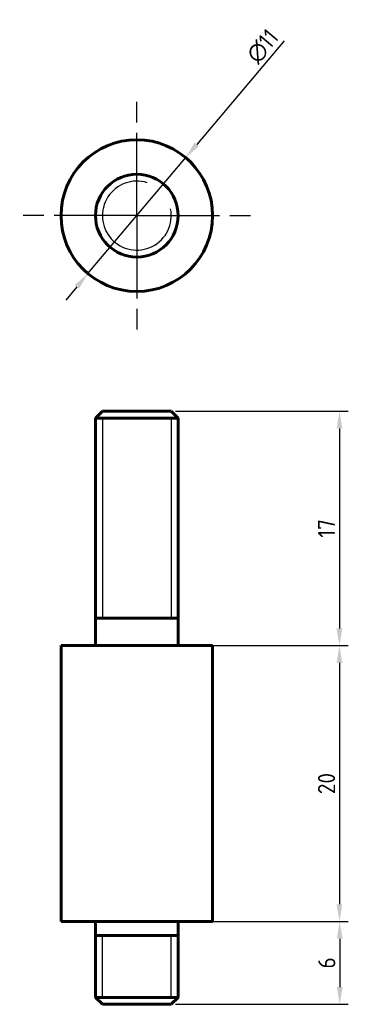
# Model space of a CAD drawing. Header units: millimetres. Extents: x 78.1 to 102, y 25.9 to 97.3.
import ezdxf

# ---------------------------------------------------------------- set-up
doc = ezdxf.new("R2010")
doc.units = ezdxf.units.MM
doc.linetypes.add('AM_ISO08W050', pattern=[18, 12, -1.5, 3, -1.5])
doc.linetypes.add('AM_ISO08W050x2', pattern=[9, 6, -0.75, 1.5, -0.75])
doc.layers.get('0').update_dxf_attribs({"lineweight": 60})
doc.layers.add('AM_7', color=4, linetype='AM_ISO08W050', lineweight=25)
doc.layers.add('Annotations', color=50, linetype='Continuous', lineweight=30)
doc.styles.get("Standard").update_dxf_attribs({"font": 'ISOCP.SHX'})
doc.dimstyles.new('Annotative', dxfattribs={"dimscale": 0, "dimtxt": 2.5, "dimasz": 2.5, "dimexe": 1.25, "dimexo": 0.625, "dimtad": 1, "dimtxsty": 'Standard', "dimcen": 2.5, "dimadec": 0, "dimazin": 0, "dimtfac": 1, "dimtmove": 0, "dimatfit": 3, "dimfxl": 1, "dimarcsym": 0})

# ---------------------------------------------------------------- blocks, each defined once
blk = doc.blocks.new('*D6')
at = {"layer": 'Annotations', "color": 0, "lineweight": -2, "transparency": 16777216}
for p, q in [((97.309, 95.739), (90.97, 88.22)), ((83.074, 78.855), (90.164, 87.264)), ((82.268, 77.899), (81.462, 76.943))]:
    blk.add_line(p, q, dxfattribs=at)
at = {"layer": 'Annotations', "color": 0, "transparency": 16777216}
for points in [[(90.811, 88.354), (91.129, 88.086), (90.164, 87.264)], [(82.109, 78.033), (82.427, 77.765), (83.074, 78.855)]]:
    blk.add_solid(points, dxfattribs=at)
at = {"layer": 'Defpoints', "color": 0, "transparency": 16777216}
for p in [(90.164, 87.264), (83.074, 78.855)]:
    blk.add_point(p, dxfattribs=at)
at = {"layer": 'Annotations', "color": 0, "transparency": 16777216, "insert": (95.747, 95.339), "char_height": 1.25, "attachment_point": 5, "rotation": 49.86452}
blk.add_mtext('∅11', dxfattribs=at)
blk = doc.blocks.new('*D5')
at = {"layer": 'Annotations', "color": 0, "lineweight": -2, "transparency": 16777216}
for p, q in [((89.432, 68.888), (101.949, 68.888)), ((101.324, 67.638), (101.324, 53.138)), ((89.932, 51.888), (101.949, 51.888))]:
    blk.add_line(p, q, dxfattribs=at)
at = {"layer": 'Annotations', "color": 0, "transparency": 16777216}
for points in [[(101.115, 67.638), (101.532, 67.638), (101.324, 68.888)], [(101.115, 53.138), (101.532, 53.138), (101.324, 51.888)]]:
    blk.add_solid(points, dxfattribs=at)
at = {"layer": 'Defpoints', "color": 0, "transparency": 16777216}
for p in [(89.119, 68.888), (89.619, 51.888), (101.324, 51.888)]:
    blk.add_point(p, dxfattribs=at)
at = {"layer": 'Annotations', "color": 0, "transparency": 16777216, "insert": (100.386, 60.388), "char_height": 1.25, "attachment_point": 5, "rotation": 90}
blk.add_mtext('17', dxfattribs=at)
blk = doc.blocks.new('*D4')
at = {"layer": 'Annotations', "color": 0, "lineweight": -2, "transparency": 16777216}
for p, q in [((92.432, 51.888), (101.949, 51.888)), ((101.324, 50.638), (101.324, 33.138)), ((92.432, 31.888), (101.949, 31.888))]:
    blk.add_line(p, q, dxfattribs=at)
at = {"layer": 'Annotations', "color": 0, "transparency": 16777216}
for points in [[(101.115, 50.638), (101.532, 50.638), (101.324, 51.888)], [(101.115, 33.138), (101.532, 33.138), (101.324, 31.888)]]:
    blk.add_solid(points, dxfattribs=at)
at = {"layer": 'Defpoints', "color": 0, "transparency": 16777216}
for p in [(92.119, 51.888), (92.119, 31.888), (101.324, 31.888)]:
    blk.add_point(p, dxfattribs=at)
at = {"layer": 'Annotations', "color": 0, "transparency": 16777216, "insert": (100.386, 41.888), "char_height": 1.25, "attachment_point": 5, "rotation": 90}
blk.add_mtext('20', dxfattribs=at)
blk = doc.blocks.new('*D3')
at = {"layer": 'Annotations', "color": 0, "lineweight": -2, "transparency": 16777216}
for p, q in [((89.932, 31.888), (101.967, 31.888)), ((101.342, 30.638), (101.342, 27.138)), ((89.432, 25.888), (101.967, 25.888))]:
    blk.add_line(p, q, dxfattribs=at)
at = {"layer": 'Annotations', "color": 0, "transparency": 16777216}
for points in [[(101.133, 30.638), (101.55, 30.638), (101.342, 31.888)], [(101.133, 27.138), (101.55, 27.138), (101.342, 25.888)]]:
    blk.add_solid(points, dxfattribs=at)
at = {"layer": 'Defpoints', "color": 0, "transparency": 16777216}
for p in [(89.619, 31.888), (89.119, 25.888), (101.342, 25.888)]:
    blk.add_point(p, dxfattribs=at)
at = {"layer": 'Annotations', "color": 0, "transparency": 16777216, "insert": (100.404, 28.888), "char_height": 1.25, "attachment_point": 5, "rotation": 90}
blk.add_mtext('6', dxfattribs=at)

msp = doc.modelspace()

# ---------------------------------------------------------------- linework, layer by layer
for p, q in [((84.119, 68.888), (83.619, 68.388)), ((84.119, 68.888), (86.619, 68.888)), ((89.119, 68.888), (86.619, 68.888)), ((89.119, 68.888), (89.619, 68.388)), ((83.619, 68.388), (83.619, 51.888)), ((83.619, 68.388), (89.619, 68.388)), ((89.619, 68.388), (89.619, 51.888)), ((84.119, 53.888), (83.619, 53.888)), ((83.619, 53.888), (89.619, 53.888)), ((83.619, 51.888), (81.119, 51.888)), ((81.119, 51.888), (81.119, 31.888)), ((81.119, 51.888), (92.119, 51.888)), ((89.619, 51.888), (92.119, 51.888)), ((92.119, 51.888), (92.119, 31.888)), ((81.119, 31.888), (83.619, 31.888)), ((81.119, 31.888), (92.119, 31.888)), ((83.619, 31.888), (83.619, 26.388)), ((92.119, 31.888), (89.619, 31.888)), ((89.619, 31.888), (89.619, 26.388)), ((89.619, 30.888), (83.619, 30.888)), ((84.119, 30.888), (89.619, 30.888)), ((84.119, 25.888), (83.619, 26.388)), ((83.619, 26.388), (89.619, 26.388)), ((84.119, 25.888), (86.619, 25.888)), ((89.119, 25.888), (86.619, 25.888)), ((89.119, 25.888), (89.619, 26.388))]:
    msp.add_line(p, q)
at = {"lineweight": 25}
for p, q in [((84.119, 68.388), (84.119, 53.888)), ((89.119, 68.388), (89.119, 53.888)), ((84.119, 53.888), (86.619, 53.888)), ((89.119, 53.888), (86.619, 53.888)), ((84.119, 26.388), (84.119, 30.888)), ((84.119, 30.888), (89.119, 30.888)), ((89.119, 26.388), (89.119, 30.888))]:
    msp.add_line(p, q, dxfattribs=at)
for radius in [5.5, 3]:
    msp.add_circle((86.619, 83.06), radius)
msp.add_arc((86.619, 83.06), 2.5, 72.42899, 11.48263, dxfattribs=at)
at = {"layer": 'AM_7', "linetype": 'AM_ISO08W050x2'}
for q in [(86.619, 91.56), (78.119, 83.06), (95.119, 83.06), (86.619, 74.56)]:
    msp.add_line((86.619, 83.06), q, dxfattribs=at)

# ---------------------------------------------------------------- dimensions: what is measured, and where the dimension line sits
at = {"layer": 'Annotations'}
dim = msp.add_diameter_dim_2p(p1=(83.074, 78.855), p2=(90.164, 87.264), dimstyle='Annotative', override={"dimtol": 0, "dimlim": 0, "dimtp": 0.1, "dimtm": 0.1, "dimtfac": 0.71, "dimtdec": 3, "dimtolj": 0, "dimtzin": 8}, dxfattribs=at)
dim.commit()
dim.dimension.update_dxf_attribs({"geometry": '*D6', "text_midpoint": (96.463, 94.735), "dimtype": 163})
for base, p1, p2, picture, middle in [((101.324, 51.888), (89.119, 68.888), (89.619, 51.888), '*D5', (100.386, 60.388)), ((101.324, 31.888), (92.119, 51.888), (92.119, 31.888), '*D4', (100.386, 41.888)), ((101.342, 25.888), (89.619, 31.888), (89.119, 25.888), '*D3', (100.404, 28.888))]:
    dim = msp.add_linear_dim(base=base, p1=p1, p2=p2, angle=90, dimstyle='Annotative', override={"dimtol": 0, "dimlim": 0, "dimtp": 0.1, "dimtm": 0.1, "dimtfac": 0.71, "dimtdec": 3, "dimtolj": 0, "dimtzin": 8}, dxfattribs=at)
    dim.commit()
    dim.dimension.update_dxf_attribs({"geometry": picture, "text_midpoint": middle})

doc.saveas('drawing.dxf')
